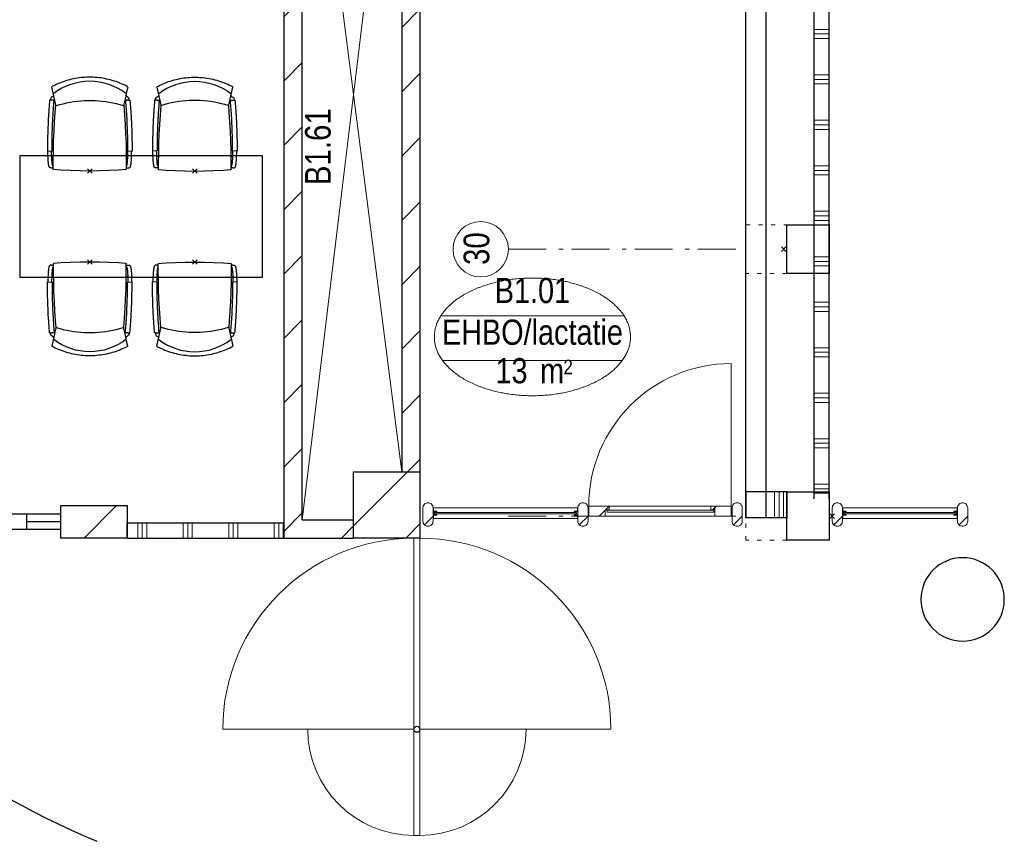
# Model space of a CAD drawing. Header units: millimetres. Extents: x 293454 to 524618, y 211738 to 307297.
# Tile 31 of 152: x 390348 to 396843, y 255749 to 261167. Entities that reach past the tile are written whole.
import ezdxf
from ezdxf.enums import TextEntityAlignment as Align

# ---------------------------------------------------------------- set-up
doc = ezdxf.new("R2010")
doc.units = ezdxf.units.MM
doc.header["$LTSCALE"] = 400
doc.header["$PDMODE"] = 3
doc.header["$PDSIZE"] = 15
doc.linetypes.add('STYLE_05', pattern=[0.208282, 0.069427, -0.138855])
doc.linetypes.add('STYLE_06', pattern=[1.041641, 0.625, -0.208282, 0.069427, -0.138931])
for name, color, linetype in [('co2-1-n-1-0-8_ip0', 7, 'Continuous'), ('inlay', 6, 'Continuous'), ('inr', 4, 'Continuous'), ('plat', 5, 'Continuous')]:
    doc.layers.add(name, color=color, linetype=linetype)
for name, color, linetype, lineweight in [('mat-beton (ihwg)', 5, 'Continuous', 25), ('mat-glas-hor', 5, 'Continuous', 15), ('mat-kalkzandsteen', 5, 'Continuous', 25), ('mat-naaldhout', 140, 'Continuous', 15), ('mat-scheidingswand-horizontaal', 5, 'Continuous', 25), ('None', 7, 'Continuous', 9), ('Ruimtenummers', 5, 'Continuous', 25)]:
    doc.layers.add(name, color=color, linetype=linetype, lineweight=lineweight)
doc.styles.add('Arial Narrow', font='ARIALN.TTF', dxfattribs={"height": 222.25})

# ---------------------------------------------------------------- blocks, each defined once
blk = doc.blocks.new('*X74')
at = {"layer": 'None', "lineweight": 9}
blk.add_line((-21053.8, 2705), (-20839.8, 2919), dxfattribs=at)
blk = doc.blocks.new('*X75')
at = {"layer": 'None', "lineweight": 9}
for p, q in [((-19275.9, 2785.8), (-18919.7, 3142)), ((-18932.5, 2705), (-18838.9, 2798.5))]:
    blk.add_line(p, q, dxfattribs=at)
blk = doc.blocks.new('*X79')
at = {"layer": 'None', "lineweight": 9}
for p, q in [((-20700, 2705), (-20700, 2805)), ((-20670, 2705), (-20670, 2805)), ((-20640, 2705), (-20640, 2805)), ((-20400, 2705), (-20400, 2805)), ((-20370, 2705), (-20370, 2805)), ((-20340, 2705), (-20340, 2805)), ((-20100, 2705), (-20100, 2805)), ((-20070, 2705), (-20070, 2805)), ((-20040, 2705), (-20040, 2805)), ((-19800, 2705), (-19800, 2805)), ((-19770, 2705), (-19770, 2805)), ((-19740, 2705), (-19740, 2805))]:
    blk.add_line(p, q, dxfattribs=at)
blk = doc.blocks.new('*U85')
at = {"layer": 'None', "color": 43, "linetype": 'Continuous', "lineweight": 9}
for p, q in [((-19614.9, 8276), (-18958.9, 3142)), ((-18958.9, 8276), (-19614.9, 2825))]:
    blk.add_line(p, q, dxfattribs=at)
blk = doc.blocks.new('*U86')
at = {"layer": 'None', "color": 43, "linetype": 'Continuous', "lineweight": 9}
for p, q in [((-20138.9, 1444.3), (-18878.9, 1444.3)), ((-17578.9, 1444.3), (-18838.9, 1444.3))]:
    blk.add_line(p, q, dxfattribs=at)
at = {"layer": 'None', "color": 140, "linetype": 'Continuous', "lineweight": 15}
blk.add_lwpolyline([(-18878.9, 2704.3), (-18878.9, 744.3), (-18838.9, 744.3), (-18838.9, 2704.3)], close=True, dxfattribs=at)
at = {"layer": 'None', "color": 92, "linetype": 'Continuous', "lineweight": 25}
blk.add_circle((-18858.9, 1444.3), 20, dxfattribs=at)
at = {"layer": 'None', "color": 43, "linetype": 'Continuous', "lineweight": 9}
for centre, radius, start, end in [((-18878.9, 1444.3), 1260, 90, 180), ((-18838.9, 1444.3), 1260, 0, 90), ((-18878.9, 1444.3), 700, 180, 270), ((-18838.9, 1444.3), 700, 270, 0)]:
    blk.add_arc(centre, radius, start, end, dxfattribs=at)
blk = doc.blocks.new('*X87')
at = {"layer": 'None', "lineweight": 9}
for p, q in [((-18958.9, 8194), (-18876.9, 8276)), ((-18958.9, 7769.7), (-18838.9, 7889.7)), ((-18958.9, 7345.4), (-18838.9, 7465.4)), ((-18958.9, 6921.2), (-18838.9, 7041.2)), ((-18958.9, 6496.9), (-18838.9, 6616.9)), ((-18958.9, 6072.6), (-18838.9, 6192.6)), ((-18958.9, 5648.4), (-18838.9, 5768.4)), ((-18958.9, 5224.1), (-18838.9, 5344.1)), ((-18958.9, 4799.8), (-18838.9, 4919.8)), ((-18958.9, 4375.6), (-18838.9, 4495.6)), ((-18958.9, 3951.3), (-18838.9, 4071.3)), ((-18958.9, 3527.1), (-18838.9, 3647.1)), ((-18919.7, 3142), (-18838.9, 3222.8))]:
    blk.add_line(p, q, dxfattribs=at)
blk = doc.blocks.new('*X88')
at = {"layer": 'None', "lineweight": 9}
blk.add_line((-19356.7, 2705), (-19275.9, 2785.8), dxfattribs=at)
blk = doc.blocks.new('*X89')
at = {"layer": 'None', "lineweight": 9}
for p, q in [((-19734.9, 8266.5), (-19725.4, 8276)), ((-19734.9, 7842.2), (-19614.9, 7962.2)), ((-19734.9, 7418), (-19614.9, 7538)), ((-19734.9, 6993.7), (-19614.9, 7113.7)), ((-19734.9, 6569.4), (-19614.9, 6689.4)), ((-19734.9, 6145.2), (-19614.9, 6265.2)), ((-19734.9, 5720.9), (-19614.9, 5840.9)), ((-19734.9, 5296.6), (-19614.9, 5416.6)), ((-19734.9, 4872.4), (-19614.9, 4992.4)), ((-19734.9, 4448.1), (-19614.9, 4568.1)), ((-19734.9, 4023.8), (-19614.9, 4143.8)), ((-19734.9, 3599.6), (-19614.9, 3719.6)), ((-19734.9, 3175.3), (-19614.9, 3295.3)), ((-19734.9, 2751.1), (-19614.9, 2871.1))]:
    blk.add_line(p, q, dxfattribs=at)
blk = doc.blocks.new('co2-1-n-1-0-8_b2')
for p, q in [((-251.5, -20.3), (-255.8, -20.3)), ((251.5, -20.3), (255.8, -20.3)), ((-249.1, -132.2), (-279.1, -131.7)), ((-251.6, -131.7), (-251.6, -132.2)), ((251.6, -131.7), (251.6, -132.2)), ((-220.5, -431.4), (-220.7, -431.4)), ((220.7, -431.4), (220.5, -431.4)), ((-250, -554.2), (-241.1, -513.2)), ((-239.3, -492.8), (-236.8, -493.3)), ((-231.5, -468.8), (-234.2, -468.3)), ((234.4, -468), (231.4, -468.6)), ((236.7, -493), (239.1, -492.6)), ((241.1, -513.2), (250, -554.2))]:
    blk.add_line(p, q)
at = {"flags": 128}
for points in [[(-238.5, -9.5), (-189.8, -6), (-126.6, -2.7), (-63.3, -0.7), (0, 0)], [(0, 0), (63.3, -0.7), (126.6, -2.7), (189.8, -6), (238.5, -9.5)], [(-255.8, -20.3), (-257.1, -20.4), (-258.3, -20.7), (-259.5, -21.1), (-260.7, -21.6), (-261.9, -22.1), (-263, -22.8), (-264.1, -23.6), (-265.4, -24.8), (-266.8, -26.5), (-267.8, -28.1), (-268.4, -29.4), (-268.8, -30.4), (-269.5, -32.8), (-270, -34.9), (-270.5, -37.1), (-270.9, -39.4), (-271.3, -41.9), (-271.6, -44.3), (-272, -46.9), (-272.4, -49.7), (-272.7, -52.9), (-273.1, -56.4), (-273.5, -60.3), (-273.8, -64.4), (-274.2, -69.1), (-274.6, -74.7), (-275, -81.4), (-275.4, -89.2), (-275.8, -98.1), (-276, -105.6), (-276.2, -113.7), (-276.3, -122.4), (-276.4, -131.8)], [(-223.6, -431.8), (-228.8, -369.6), (-233.1, -307.4), (-236.5, -244.1), (-239, -180.9), (-240.5, -117.6), (-241, -54.2), (-240.8, -12)], [(240.8, -12), (240.9, -73.4), (240.1, -134.8), (238.4, -198.1), (235.7, -261.3), (232, -324.6), (227.4, -387.7), (223.6, -431.8)], [(255.8, -20.3), (257.1, -20.4), (258.3, -20.7), (259.5, -21.1), (260.7, -21.6), (261.9, -22.1), (263, -22.8), (264.1, -23.6), (265.4, -24.8), (266.8, -26.5), (267.8, -28.1), (268.4, -29.4), (268.8, -30.4), (269.5, -32.8), (270, -34.9), (270.5, -37.1), (270.9, -39.4), (271.3, -41.9), (271.6, -44.3), (272, -46.9), (272.4, -49.7), (272.7, -52.9), (273.1, -56.4), (273.5, -60.3), (273.8, -64.4), (274.2, -69.1), (274.6, -74.7), (275, -81.4), (275.4, -89.2), (275.8, -98.1), (276, -105.6), (276.2, -113.7), (276.3, -122.4), (276.4, -131.8)], [(-240.5, -95.2), (-241.5, -95.2), (-243, -95.2), (-244.8, -95.2), (-246.8, -95.2), (-248.9, -95.3), (-251, -95.3)], [(240.7, -95.2), (241.5, -95.2), (243, -95.2), (244.8, -95.2), (246.8, -95.2), (248.9, -95.3), (250.8, -95.3)], [(-250, -468), (-253.3, -468.2), (-255.6, -468.2), (-257.8, -468.2), (-259.7, -468), (-261.4, -467.8), (-262.7, -467.5), (-264.9, -466.6), (-266.3, -450.4), (-267.4, -435.8), (-268.5, -422.4), (-269.3, -410.3), (-270, -401), (-270.6, -392.6), (-271.1, -385.1), (-271.5, -378.5), (-271.8, -372.8), (-272.1, -368), (-272.9, -354.6), (-273.7, -340.4), (-274.5, -325.4), (-275.2, -310.1), (-275.8, -294.9), (-276.6, -274.8), (-277.3, -254.8), (-277.8, -234.9), (-278, -228.3), (-278.2, -221.8), (-278.3, -215.3), (-278.4, -208.9), (-278.5, -202.3), (-278.7, -195.2), (-278.8, -187.2), (-278.9, -178.1), (-279, -168.1), (-279.1, -157), (-279.1, -144.8), (-279.1, -131.7)], [(-250, -468), (-248.5, -467.9), (-246.1, -467.6), (-243.8, -467.2), (-241.7, -466.8), (-239.8, -466.3), (-238.2, -465.8), (-237, -465.2), (-235, -464), (-236.3, -448.9), (-237.4, -435.5), (-238.3, -423.4), (-239.1, -412.6), (-239.8, -403.2), (-240.3, -395.1), (-240.8, -388.6), (-241.2, -382.4), (-241.6, -376), (-242, -369.6), (-242.4, -363.2), (-243.5, -343.6), (-244.5, -323.8), (-245.4, -304), (-246.2, -285.1), (-246.9, -266.1), (-247.5, -247.9), (-247.9, -231.1), (-248, -226.2), (-248.2, -220.5), (-248.3, -213.9), (-248.5, -206.4), (-248.6, -197.9), (-248.8, -188.5), (-248.9, -176.2), (-249, -162.7), (-249.1, -147.9), (-249.1, -132.2)], [(249.1, -132.2), (249.1, -146.9), (249, -160.6), (248.9, -172.9), (248.8, -183.9), (248.7, -193.5), (248.5, -201.8), (248.4, -208.3), (248.3, -214.7), (248.2, -221.1), (248, -227.6), (247.9, -234.1), (247.3, -253.9), (246.6, -273.8), (245.9, -293.6), (245, -312.5), (244.1, -331.4), (243.2, -349.5), (242.2, -366.2), (241.9, -371), (241.5, -376.6), (241.1, -383.1), (240.6, -390.6), (240.1, -398.9), (239.4, -408.1), (238.5, -420.2), (237.5, -433.4), (236.4, -447.9), (235, -464), (237, -465.2), (238.2, -465.8), (239.8, -466.3), (241.7, -466.8), (243.8, -467.2), (246.1, -467.6), (248.5, -467.9), (250, -468)], [(250, -468), (253.3, -468.2), (255.6, -468.2), (257.8, -468.2), (259.7, -468), (261.4, -467.8), (262.7, -467.5), (263.7, -467.1), (265, -466.1), (266, -453.4), (267, -441.6), (267.8, -430.7), (268.6, -420.8), (269.2, -412), (269.8, -404.1), (270.3, -397.1), (270.7, -390.6), (271.1, -384.3), (271.5, -377.9), (271.9, -371.5), (272.3, -365), (273.4, -345.2), (274.5, -325.3), (275.4, -305.3), (276, -290.1), (276.6, -274.8), (277.1, -259.7), (277.6, -245.3), (277.9, -231.9), (278, -226.9), (278.2, -221.2), (278.3, -214.5), (278.5, -206.9), (278.6, -198.4), (278.7, -188.9), (278.9, -176.5), (279, -162.9), (279.1, -148), (279.1, -131.7), (249.1, -132.2)], [(-241.1, -513.2), (-239, -503.7), (-237.1, -494.8), (-234.9, -484.6), (-232.9, -475.3), (-231.1, -466.9), (-229.4, -459.3), (-228, -452.7), (-226.8, -447), (-225.7, -442.2), (-224.9, -438.4)], [(-224.9, -438.4), (-224.4, -436.2), (-224.1, -434.5), (-223.8, -433.2), (-223.6, -432.5)], [(-223.7, -432.8), (-223.7, -432.8), (-223.6, -432.5)], [(-223.6, -431.7), (-223.6, -431.7), (-223.6, -431.8)], [(0, -465.5), (-18.1, -465.2), (-36.1, -464.6), (-59.3, -463.1), (-82.5, -460.9), (-105.6, -457.9), (-128.5, -454.2), (-151.9, -449.7), (-175, -444.4), (-197.9, -438.3), (-220.5, -431.4)], [(220.5, -431.4), (198.1, -438.3), (175.3, -444.3), (152.1, -449.7), (128.5, -454.2), (105.7, -457.9), (82.8, -460.8), (59.5, -463.1), (36.1, -464.6), (18.1, -465.2), (0, -465.5)], [(223.6, -431.8), (223.6, -431.7), (223.6, -431.7)], [(223.6, -432.5), (223.6, -432.5), (223.7, -432.8)], [(223.6, -432.5), (223.7, -432.8), (224, -434), (224.4, -435.9), (224.9, -438.4)], [(224.9, -438.4), (225.7, -442.2), (226.8, -447), (228, -452.7), (229.4, -459.3), (231.1, -466.8), (232.9, -475.2), (234.9, -484.6), (237.1, -494.8), (239, -503.7), (241.1, -513.2)], [(-248.6, -556.9), (-241.7, -560.6), (-230.9, -566), (-220.5, -570.8), (-209.7, -575.6), (-197.7, -580.6), (-185.6, -585.3), (-173.3, -589.7), (-161, -593.7), (-148.6, -597.5), (-136.1, -601), (-123.5, -604.2), (-110.8, -607), (-98.1, -609.6), (-85.4, -611.8), (-72.6, -613.8), (-59.7, -615.4), (-46.8, -616.7), (-33.9, -617.7), (-22.6, -618.2), (-10.7, -618.6), (0, -618.7)], [(0, -618.7), (7.7, -618.6), (19.8, -618.3), (31.2, -617.8), (42.9, -617), (55.8, -615.8), (68.7, -614.3), (81.5, -612.4), (94.3, -610.3), (107, -607.8), (119.7, -605.1), (132.3, -602), (144.8, -598.6), (157.2, -594.9), (169.5, -590.9), (181.8, -586.7), (194, -582.1), (206, -577.2), (217.9, -572), (228.2, -567.2), (238.9, -562), (248.7, -556.9)]]:
    blk.add_lwpolyline(points, dxfattribs=at)
for centre, radius, start, end in [((-251.5, -32.8), 12.5, 31.88123, 90), ((-251.5, -32.8), 12.5, 293.14629, 327.65776), ((-238.3, -12), 2.5, 94.56646, 179.48074), ((238.3, -12), 2.5, 0.51926, 85.43354), ((251.5, -32.8), 12.5, 90, 148.11877), ((251.5, -32.8), 12.5, 212.34224, 246.85371), ((-226.1, -432), 2.5, 341.68171, 5.2297), ((-226.1, -431.9), 2.5, 347.79098, 5.22757), ((226.1, -431.9), 2.5, 174.77243, 192.20902), ((226.1, -432), 2.5, 174.778, 187.14446), ((226.1, -432), 2.5, 187.15482, 198.3185), ((-233.6, -464.5), 28.8, 186.1005, 258.54259), ((-166.7, -477.3), 75, 191.73142, 197.31644), ((-233.7, -464.5), 3.77, 192.88655, 261.7566), ((0.2, -200.9), 391.2, 232.63547, 269.9709), ((-0.2, -200.9), 391.2, 270.03074, 307.36288), ((234, -464.6), 3.4, 276.6537, 346.92859), ((166.7, -477.3), 75, 342.67468, 348.45132), ((234, -464.6), 28.4, 280.35782, 354.00571), ((-247.5, -554.8), 2.5, 167.79098, 242.16084), ((247.5, -554.8), 2.5, 297.83916, 12.20902)]:
    blk.add_arc(centre, radius, start, end)
for points in [[(-243.3, -32.8), (-243.7, -32.8), (-244.1, -33.5), (-245, -36.2), (-245.5, -38.1), (-246.4, -43.2), (-246.9, -46.3), (-247.8, -53.6), (-248.3, -57.8), (-249.1, -67), (-249.5, -72), (-250.2, -82.7), (-250.6, -88.4), (-251.1, -100.3), (-251.3, -106.4), (-251.5, -118.9), (-251.6, -125.3), (-251.6, -131.7)], [(243.3, -32.8), (243.7, -32.8), (244.1, -33.5), (245, -36.2), (245.5, -38.1), (246.4, -43.2), (246.9, -46.3), (247.8, -53.6), (248.3, -57.8), (249.1, -67), (249.5, -72), (250.2, -82.7), (250.6, -88.4), (251.1, -100.3), (251.3, -106.4), (251.5, -118.9), (251.6, -125.3), (251.6, -131.7)]]:
    blk.add_open_spline(points, degree=3, knots=[0, 0, 0, 0, 0.125, 0.125, 0.25, 0.25, 0.375, 0.375, 0.5, 0.5, 0.625, 0.625, 0.75, 0.75, 0.875, 0.875, 0.9994014, 0.9994014, 0.9994014, 0.9994014])
at = {"layer": 'co2-1-n-1-0-8_ip0'}
blk.add_point((0, 0), dxfattribs=at)
blk = doc.blocks.new('nok')
at = {"layer": 'None', "color": 43, "linetype": 'STYLE_05', "lineweight": 9}
blk.add_lwpolyline([(-135, 160), (135, 160), (135, -160), (-135, -160)], close=True, dxfattribs=at)
blk = doc.blocks.new('*X231')
at = {"layer": 'None', "lineweight": 9}
for p, q in [((-16238.9, 6060), (-16138.9, 6060)), ((-16238.9, 6030), (-16138.9, 6030)), ((-16238.9, 6000), (-16138.9, 6000)), ((-16238.9, 5760), (-16138.9, 5760)), ((-16238.9, 5730), (-16138.9, 5730)), ((-16238.9, 5700), (-16138.9, 5700)), ((-16238.9, 5460), (-16138.9, 5460)), ((-16238.9, 5430), (-16138.9, 5430)), ((-16238.9, 5400), (-16138.9, 5400)), ((-16238.9, 5160), (-16138.9, 5160)), ((-16238.9, 5130), (-16138.9, 5130)), ((-16238.9, 5100), (-16138.9, 5100)), ((-16238.9, 4860), (-16138.9, 4860)), ((-16238.9, 4830), (-16138.9, 4830)), ((-16238.9, 4800), (-16138.9, 4800)), ((-16238.9, 4560), (-16138.9, 4560)), ((-16238.9, 4530), (-16138.9, 4530)), ((-16238.9, 4500), (-16138.9, 4500)), ((-16238.9, 4260), (-16138.9, 4260)), ((-16238.9, 4230), (-16138.9, 4230)), ((-16238.9, 4200), (-16138.9, 4200)), ((-16238.9, 3960), (-16138.9, 3960)), ((-16238.9, 3930), (-16138.9, 3930)), ((-16238.9, 3900), (-16138.9, 3900)), ((-16238.9, 3660), (-16138.9, 3660)), ((-16238.9, 3630), (-16138.9, 3630)), ((-16238.9, 3600), (-16138.9, 3600)), ((-16238.9, 3360), (-16138.9, 3360)), ((-16238.9, 3330), (-16138.9, 3330)), ((-16238.9, 3300), (-16138.9, 3300)), ((-16238.9, 3060), (-16138.9, 3060)), ((-16238.9, 3030), (-16138.9, 3030)), ((-16238.9, 3000), (-16138.9, 3000))]:
    blk.add_line(p, q, dxfattribs=at)
blk = doc.blocks.new('*X148')
at = {"layer": 'None', "lineweight": 5}
blk.add_line((-23.7, -23.7), (33.5, 33.5), dxfattribs=at)
blk = doc.blocks.new('houten stijl 67 x 114')
at = {"layer": 'mat-naaldhout', "color": 140, "linetype": 'Continuous', "lineweight": 15, "flags": 128}
blk.add_lwpolyline([(33.5, 0), (33.5, 0, -0.414214), (0, -33.5), (0, -33.5, -0.414214), (-33.5, 0), (-33.5, 88), (-33.5, 88, -0.414214), (0, 121.5), (0, 121.5, -0.414214), (33.5, 88)], format="xyb", close=True, dxfattribs=at)
at = {"layer": 'mat-naaldhout', "color": 140}
blk.add_blockref('*X148', (0, 0), dxfattribs=at)
blk = doc.blocks.new('*U757')
at = {"layer": 'mat-glas-hor', "color": 8, "lineweight": 5}
blk.add_lwpolyline([(-16051.9, 2834), (-16051.9, 2904), (-15292.4, 2904), (-15292.4, 2834)], close=True, dxfattribs=at)
at = {"layer": 'mat-glas-hor', "color": 140, "lineweight": 15}
blk.add_lwpolyline([(-16045.4, 2864), (-16045.4, 2874), (-15298.9, 2874), (-15298.9, 2864)], close=True, dxfattribs=at)
at = {"layer": 'mat-naaldhout', "color": 140, "linetype": 'Continuous', "lineweight": 15, "flags": 128}
for points in [[(-16051.9, 2879.3), (-16051.9, 2904.3), (-16050.9, 2904.3, -0.414214), (-16048.9, 2902.3), (-16048.9, 2885.8, 0.414214), (-16045.4, 2882.3), (-16028.9, 2882.3, -0.414214), (-16026.9, 2880.3), (-16026.9, 2879.3)], [(-16051.9, 2858.7), (-16051.9, 2833.7), (-16050.9, 2833.7, 0.414214), (-16048.9, 2835.7), (-16048.9, 2852.2, -0.414214), (-16045.4, 2855.7), (-16028.9, 2855.7, 0.414214), (-16026.9, 2857.7), (-16026.9, 2858.7)], [(-15292.4, 2879.3), (-15292.4, 2904.3), (-15293.4, 2904.3, 0.414214), (-15295.4, 2902.3), (-15295.4, 2885.8, -0.414214), (-15298.9, 2882.3), (-15315.4, 2882.3, 0.414214), (-15317.4, 2880.3), (-15317.4, 2879.3)], [(-15292.4, 2858.7), (-15292.4, 2833.7), (-15293.4, 2833.7, -0.414214), (-15295.4, 2835.7), (-15295.4, 2852.2, 0.414214), (-15298.9, 2855.7), (-15315.4, 2855.7, -0.414214), (-15317.4, 2857.7), (-15317.4, 2858.7)]]:
    blk.add_lwpolyline(points, format="xyb", close=True, dxfattribs=at)
at = {"layer": 'None', "color": 7}
for p in [(-16085.4, 2816), (-15258.9, 2816)]:
    blk.add_blockref('houten stijl 67 x 114', p, dxfattribs=at)
blk = doc.blocks.new('*X758')
at = {"layer": 'None', "lineweight": 5}
blk.add_line((-16908, 2891), (-16883, 2916), dxfattribs=at)
blk = doc.blocks.new('*X759')
at = {"layer": 'None', "lineweight": 5}
for p, q in [((-17657.1, 2849), (-17616.2, 2889.9)), ((-17615.1, 2891), (-17591.2, 2914.9))]:
    blk.add_line(p, q, dxfattribs=at)
blk = doc.blocks.new('*U760')
at = {"layer": 'mat-glas-hor', "color": 140, "lineweight": 15}
blk.add_lwpolyline([(-16899.5, 2876.5), (-17604.6, 2876.5), (-17604.6, 2888.5), (-16899.5, 2888.5)], close=True, dxfattribs=at)
at = {"layer": 'mat-naaldhout', "color": 140, "linetype": 'Continuous', "lineweight": 15}
for points in [[(-17616.2, 2891), (-17591.2, 2891), (-17591.2, 2916), (-17725.2, 2916), (-17725.2, 2849), (-17616.2, 2849)], [(-16894.2, 2891), (-16919.2, 2891), (-16919.2, 2916), (-16785.2, 2916), (-16785.2, 2849), (-16894.2, 2849)]]:
    blk.add_lwpolyline(points, close=True, dxfattribs=at)
at = {"layer": 'None', "color": 43, "linetype": 'Continuous', "lineweight": 9}
blk.add_line((-16785.2, 3856), (-16785.2, 2916), dxfattribs=at)
at = {"layer": 'None', "color": 8, "lineweight": 5}
blk.add_lwpolyline([(-17725.2, 2916), (-17725.2, 2849), (-16894.2, 2849), (-16894.2, 2916)], close=True, dxfattribs=at)
at = {"layer": 'None', "color": 43, "linetype": 'Continuous', "lineweight": 9}
blk.add_arc((-16785.2, 2916), 940, 90, 180, dxfattribs=at)
at = {"layer": 'mat-naaldhout', "color": 140}
for name in ['*X759', '*X758']:
    blk.add_blockref(name, (0, 0), dxfattribs=at)
blk = doc.blocks.new('*X850')
at = {"layer": 'None', "lineweight": 9}
for p, q in [((-19275.9, 2785.8), (-18919.7, 3142)), ((-18932.5, 2705), (-18838.9, 2798.5))]:
    blk.add_line(p, q, dxfattribs=at)
blk = doc.blocks.new('Kolom O 550')
at = {"layer": 'mat-beton (ihwg)', "lineweight": 25}
blk.add_circle((0, 0), 275, dxfattribs=at)
blk = doc.blocks.new('Kolom 280x320')
at = {"layer": 'mat-beton (ihwg)', "lineweight": 25}
blk.add_lwpolyline([(-300, 160), (-20, 160), (-20, -160), (-300, -160)], close=True, dxfattribs=at)
at = {"layer": 'None', "color": 92, "linetype": 'Continuous', "lineweight": 5}
blk.add_point((0, 0), dxfattribs=at)
blk = doc.blocks.new('Ruimtenummer UV 50')
at = {"layer": 'Ruimtenummers', "color": 8, "lineweight": 5}
for p, q in [((602.2, 156.5), (-602.3, 156.5)), ((594.7, -137.5), (-594.8, -137.5))]:
    blk.add_line(p, q, dxfattribs=at)
blk.add_open_spline([(-323.4, 353.8), (-173.3, 405.8), (173.3, 405.8), (323.4, 353.8), (473.5, 301.8), (560.1, 211.8), (646.8, 121.7), (646.8, 17.7), (646.8, -86.3), (560.1, -176.3), (473.5, -266.4), (323.4, -318.4), (173.3, -370.4), (-173.3, -370.4), (-323.4, -318.4), (-473.5, -266.4), (-560.2, -176.3), (-646.8, -86.3), (-646.8, 17.7), (-646.8, 121.7), (-560.2, 211.8), (-473.5, 301.8), (-323.4, 353.8)], degree=2, knots=[0, 0, 0, 0.09962, 0.19924, 0.19924, 0.283607, 0.283607, 0.349619, 0.349619, 0.415638, 0.415638, 0.5, 0.5, 0.59962, 0.69924, 0.69924, 0.783607, 0.783607, 0.849619, 0.849619, 0.915638, 0.915638, 1, 1, 1], dxfattribs=at)
at = {"layer": 'Ruimtenummers', "attachment_point": 2, "style": 'Arial Narrow'}
for s, insert, char_height in [(' m', (103.6, -122.2), 165.95), (' 2', (220.1, -132.8), 96.8)]:
    blk.add_mtext(s, dxfattribs=dict(at, insert=insert, char_height=char_height))
at = {"layer": 'Ruimtenummers', "style": 'Arial Narrow'}
for tag, p in [('Nummer', (0, 406.9)), ('Naam', (0, 131.7)), ('Oppervlak', (-137.9, -122.2))]:
    blk.add_attdef(tag, text='', height=165.9, dxfattribs=at).set_placement(p, align=Align.TOP_CENTER)
blk = doc.blocks.new('*U1114')
at = {"layer": 'None', "color": 43, "linetype": 'Continuous', "lineweight": 9}
for p, q in [((-19614.9, 8276), (-18958.9, 3142)), ((-18958.9, 8276), (-19614.9, 2825))]:
    blk.add_line(p, q, dxfattribs=at)
blk = doc.blocks.new('*X1159')
at = {"layer": 'None', "lineweight": 9}
for p, q in [((-18958.9, 8194), (-18876.9, 8276)), ((-18958.9, 7769.7), (-18838.9, 7889.7)), ((-18958.9, 7345.4), (-18838.9, 7465.4)), ((-18958.9, 6921.2), (-18838.9, 7041.2)), ((-18958.9, 6496.9), (-18838.9, 6616.9)), ((-18958.9, 6072.6), (-18838.9, 6192.6)), ((-18958.9, 5648.4), (-18838.9, 5768.4)), ((-18958.9, 5224.1), (-18838.9, 5344.1)), ((-18958.9, 4799.8), (-18838.9, 4919.8)), ((-18958.9, 4375.6), (-18838.9, 4495.6)), ((-18958.9, 3951.3), (-18838.9, 4071.3)), ((-18958.9, 3527.1), (-18838.9, 3647.1)), ((-18919.7, 3142), (-18838.9, 3222.8))]:
    blk.add_line(p, q, dxfattribs=at)
blk = doc.blocks.new('*X1160')
at = {"layer": 'None', "lineweight": 9}
blk.add_line((-19356.7, 2705), (-19275.9, 2785.8), dxfattribs=at)
blk = doc.blocks.new('*X1411')
at = {"layer": 'None', "lineweight": 9}
for p, q in [((-16500, 2837.5), (-16500, 3010)), ((-16470, 2837.5), (-16470, 3010)), ((-16440, 2837.5), (-16440, 3010))]:
    blk.add_line(p, q, dxfattribs=at)

msp = doc.modelspace()

# ---------------------------------------------------------------- linework, layer by layer
at = {"layer": 'inlay'}
msp.add_arc((393263.81187, 261423.66088), 6164.09323, 193.100473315, 247.025506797, dxfattribs=at)
at = {"layer": 'inr'}
msp.add_lwpolyline([(390350.02271, 259469.07749), (391950.02271, 259469.07749), (391950.02271, 260269.07749), (390350.02271, 260269.07749)], close=True, dxfattribs=at)
at = {"layer": 'mat-glas-hor', "color": 8, "lineweight": 5}
msp.add_lwpolyline([(393074.84012, 257877.5115), (393074.84012, 257947.5115), (394029.84012, 257947.5115), (394029.84012, 257877.5115)], close=True, dxfattribs=at)
at = {"layer": 'mat-glas-hor', "color": 140, "lineweight": 15}
msp.add_lwpolyline([(393081.34012, 257907.5115), (393081.34012, 257917.5115), (394021.84062, 257917.5115), (394021.84062, 257907.5115)], close=True, dxfattribs=at)
at = {"layer": 'mat-kalkzandsteen', "color": 92, "lineweight": 25}
for p, q in [((392091.84062, 257748.5115), (392091.84062, 263319.5115)), ((392211.84062, 257868.5115), (392211.84062, 263319.5115)), ((392211.84062, 257868.5115), (392211.84062, 263319.5115)), ((392867.84062, 263319.5115), (392867.84062, 258185.5115)), ((392867.84062, 263319.5115), (392867.84062, 258185.5115)), ((392987.84062, 263319.5115), (392987.84062, 258185.5115)), ((392987.84062, 263319.5115), (392987.84062, 258185.5115))]:
    msp.add_line(p, q, dxfattribs=at)
at = {"layer": 'mat-kalkzandsteen', "lineweight": 25}
for p, q in [((392211.84062, 257868.5115), (392550.84062, 257868.5115)), ((392211.84062, 257868.5115), (392550.84062, 257868.5115)), ((392550.84062, 257748.5115), (392550.84062, 257868.5115)), ((392550.84062, 257748.5115), (392550.84062, 257868.5115)), ((392091.84062, 257748.5115), (392550.84062, 257748.5115))]:
    msp.add_line(p, q, dxfattribs=at)
for points in [[(392550.84062, 258185.5115), (392987.84062, 258185.5115), (392987.84062, 257748.5115), (392550.84062, 257748.5115)], [(392550.84062, 258185.5115), (392987.84062, 258185.5115), (392987.84062, 257748.5115), (392550.84062, 257748.5115)], [(390619.34062, 257962.5115), (391056.34062, 257962.5115), (391056.34062, 257748.5115), (390619.34062, 257748.5115)]]:
    msp.add_lwpolyline(points, close=True, dxfattribs=at)
at = {"layer": 'mat-naaldhout', "color": 140, "linetype": 'Continuous', "lineweight": 15, "flags": 128}
for points in [[(393074.84012, 257922.77945), (393074.84012, 257947.77945), (393075.84012, 257947.77945, -0.4142135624), (393077.84012, 257945.77945), (393077.84012, 257929.27945, 0.4142135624), (393081.34012, 257925.77945), (393097.84012, 257925.77945, -0.4142135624), (393099.84012, 257923.77945), (393099.84012, 257922.77945)], [(394029.84012, 257922.77945), (394029.84012, 257947.77945), (394028.84012, 257947.77945, 0.4142135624), (394026.84012, 257945.77945), (394026.84012, 257929.27945, -0.4142135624), (394023.34012, 257925.77945), (394006.84012, 257925.77945, 0.4142135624), (394004.84012, 257923.77945), (394004.84012, 257922.77945)], [(394029.84012, 257922.77945), (394029.84012, 257947.77945), (394028.84012, 257947.77945, 0.4142135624), (394026.84012, 257945.77945), (394026.84012, 257929.27945, -0.4142135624), (394023.34012, 257925.77945), (394006.84012, 257925.77945, 0.4142135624), (394004.84012, 257923.77945), (394004.84012, 257922.77945)], [(394029.84012, 257922.77945), (394029.84012, 257947.77945), (394028.84012, 257947.77945, 0.4142135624), (394026.84012, 257945.77945), (394026.84012, 257929.27945, -0.4142135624), (394023.34012, 257925.77945), (394006.84012, 257925.77945, 0.4142135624), (394004.84012, 257923.77945), (394004.84012, 257922.77945)], [(393074.84012, 257902.24355), (393074.84012, 257877.24355), (393075.84012, 257877.24355, 0.4142135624), (393077.84012, 257879.24355), (393077.84012, 257895.74355, -0.4142135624), (393081.34012, 257899.24355), (393097.84012, 257899.24355, 0.4142135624), (393099.84012, 257901.24355), (393099.84012, 257902.24355)], [(394029.84012, 257902.24355), (394029.84012, 257877.24355), (394028.84012, 257877.24355, -0.4142135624), (394026.84012, 257879.24355), (394026.84012, 257895.74355, 0.4142135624), (394023.34012, 257899.24355), (394006.84012, 257899.24355, -0.4142135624), (394004.84012, 257901.24355), (394004.84012, 257902.24355)], [(394029.84012, 257902.24355), (394029.84012, 257877.24355), (394028.84012, 257877.24355, -0.4142135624), (394026.84012, 257879.24355), (394026.84012, 257895.74355, 0.4142135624), (394023.34012, 257899.24355), (394006.84012, 257899.24355, -0.4142135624), (394004.84012, 257901.24355), (394004.84012, 257902.24355)], [(394029.84012, 257902.24355), (394029.84012, 257877.24355), (394028.84012, 257877.24355, -0.4142135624), (394026.84012, 257879.24355), (394026.84012, 257895.74355, 0.4142135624), (394023.34012, 257899.24355), (394006.84012, 257899.24355, -0.4142135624), (394004.84012, 257901.24355), (394004.84012, 257902.24355)]]:
    msp.add_lwpolyline(points, format="xyb", close=True, dxfattribs=at)
at = {"layer": 'mat-scheidingswand-horizontaal', "lineweight": 25}
for p, q in [((395137.84062, 258053.5115), (395137.84062, 257881.0115)), ((395407.84062, 258053.5115), (395137.84062, 258053.5115)), ((395407.84062, 258053.5115), (395407.84062, 257881.0115)), ((391056.34062, 257848.5115), (392091.84062, 257848.5115)), ((391056.34062, 257748.5115), (391056.34062, 257848.5115)), ((392091.84062, 257748.5115), (392091.84062, 257848.5115)), ((395407.84062, 257881.0115), (395137.84062, 257881.0115)), ((391056.34062, 257748.5115), (392091.84062, 257748.5115))]:
    msp.add_line(p, q, dxfattribs=at)
at = {"layer": 'None', "color": 7, "linetype": 'STYLE_06', "lineweight": 9}
for p, q in [((393571.66389, 259653.5115), (395071.66389, 259653.5115)), ((393571.66389, 257893.5115), (395071.66389, 257893.5115))]:
    msp.add_line(p, q, dxfattribs=at)
at = {"layer": 'None', "color": 43, "linetype": 'Continuous', "lineweight": 9}
msp.add_circle((393389.05747, 259653.5115), 182.60642, dxfattribs=at)
at = {"layer": 'plat'}
for p, q in [((395137.84062, 257881.0115), (395137.84062, 263173.5115)), ((395272.84062, 257881.0115), (395272.84062, 261238.5115)), ((395587.84062, 258007.5115), (395587.84062, 261253.5115)), ((395687.84062, 258007.5115), (395687.84062, 261253.5115)), ((390619.34062, 257905.5115), (389296.34062, 257905.5115)), ((390396.34062, 257805.5115), (390396.34062, 257905.5115)), ((390619.34062, 257855.5115), (390396.34062, 257855.5115)), ((390619.34062, 257805.5115), (389296.34062, 257805.5115))]:
    msp.add_line(p, q, dxfattribs=at)

# ---------------------------------------------------------------- block references
at = {"layer": 'inr', "rotation": 180}
msp.add_blockref('co2-1-n-1-0-8_b2', (390810.43006, 260169.07749), dxfattribs=at)
at = {"layer": 'inr', "xscale": -1, "rotation": 180}
msp.add_blockref('co2-1-n-1-0-8_b2', (391503.25026, 260169.07749), dxfattribs=at)
at = {"layer": 'inr', "xscale": -1}
msp.add_blockref('co2-1-n-1-0-8_b2', (390810.43006, 259569.07749), dxfattribs=at)
at = {"layer": 'inr'}
msp.add_blockref('co2-1-n-1-0-8_b2', (391503.25026, 259569.07749), dxfattribs=at)
at = {"layer": 'mat-beton (ihwg)', "color": 7, "rotation": 180}
msp.add_blockref('Kolom 280x320', (395387.84062, 259653.5115), dxfattribs=at)
at = {"layer": 'mat-beton (ihwg)', "color": 7, "xscale": -1, "rotation": 270}
msp.add_blockref('Kolom O 550', (396567.84062, 257343.5115), dxfattribs=at)
at = {"layer": 'mat-kalkzandsteen', "color": 92}
for name in ['*X89', '*X87', '*X1159']:
    msp.add_blockref(name, (411826.78125, 255043.5115), dxfattribs=at)
at = {"layer": 'mat-kalkzandsteen'}
for name in ['*X75', '*X850', '*X74', '*X88', '*X1160']:
    msp.add_blockref(name, (411826.78125, 255043.5115), dxfattribs=at)
at = {"layer": 'mat-scheidingswand-horizontaal', "color": 7}
for p in [(395272.84062, 259653.5115), (395272.84062, 257893.5115)]:
    msp.add_blockref('nok', p, dxfattribs=at)
at = {"layer": 'mat-scheidingswand-horizontaal'}
for name in ['*X1411', '*X79']:
    msp.add_blockref(name, (411826.78125, 255043.5115), dxfattribs=at)
at = {"layer": 'None', "color": 7}
for name, p in [('*U85', (411826.78125, 255043.5115)), ('*U1114', (411826.78125, 255043.5115)), ('*U760', (411826.78125, 255043.5115)), ('Kolom 280x320', (395707.84062, 257893.5115)), ('houten stijl 67 x 114', (393041.34012, 257859.5115)), ('houten stijl 67 x 114', (394063.34012, 257859.5115)), ('houten stijl 67 x 114', (395080.34012, 257859.5115)), ('houten stijl 67 x 114', (395080.34012, 257859.5115)), ('*U757', (411826.78125, 255043.5115)), ('*U86', (411826.78125, 255043.5115))]:
    msp.add_blockref(name, p, dxfattribs=at)
at = {"layer": 'plat'}
msp.add_blockref('*X231', (411826.78125, 255043.5115), dxfattribs=at)
at = {"layer": 'Ruimtenummers'}
msp.add_blockref('Ruimtenummer UV 50', (393730.24286, 259057.59629), dxfattribs=at).add_auto_attribs({'Nummer': 'B1.01', 'Naam': 'EHBO/lactatie', 'Oppervlak': '13'})

# ---------------------------------------------------------------- texts
at = {"layer": 'None', "color": 8, "insert": (393276.29988, 259549.50919), "char_height": 169.333333, "attachment_point": 1, "rotation": 90, "style": 'Arial Narrow'}
msp.add_mtext('30', dxfattribs=at)
at = {"layer": 'Ruimtenummers', "insert": (392230.4662, 260076.16496), "char_height": 169.333333, "attachment_point": 1, "rotation": 90, "style": 'Arial Narrow'}
msp.add_mtext('B1.61', dxfattribs=at)

doc.saveas('drawing.dxf')
